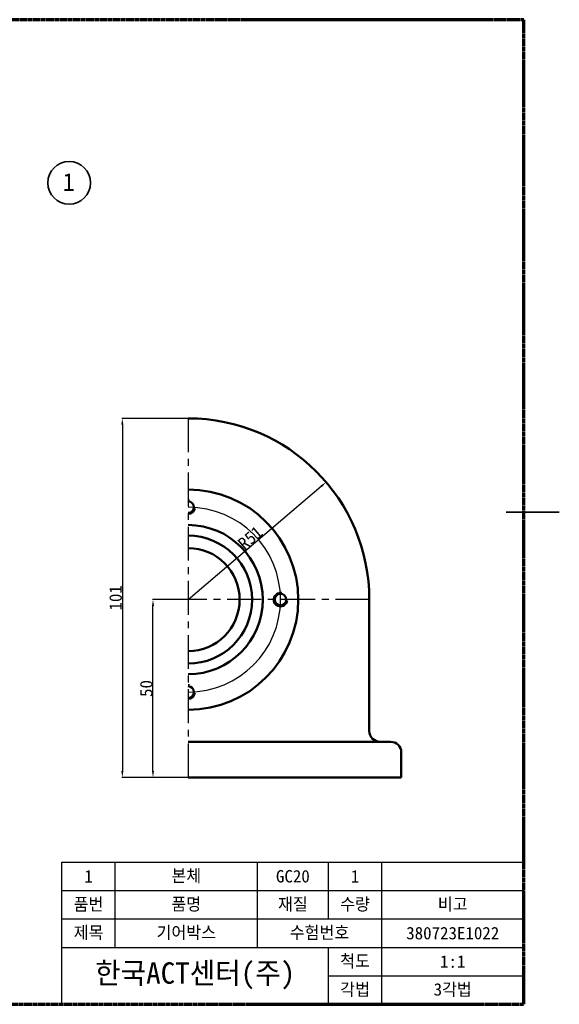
# Model space of a CAD drawing. Header units: millimetres. Extents: x 0 to 420, y 0 to 297.
# Tile 5 of 5: x 268 to 420, y 10 to 287. Entities that reach past the tile are written whole.
import ezdxf

# ---------------------------------------------------------------- set-up
doc = ezdxf.new("R2010")
doc.units = ezdxf.units.MM
doc.linetypes.add('CENTER', pattern=[50.8, 31.75, -6.35, 6.35, -6.35])
doc.linetypes.add('CHAIN', pattern=[0.3543, 0.2362, -0.0295, 0.0591, -0.0295])
for name, color, linetype, lineweight in [('경계(ISO)', 7, 'Continuous', 35), ('기호(ISO)', 6, 'Continuous', 25), ('문자', 3, 'Continuous', 35), ('외형선(ISO)', 7, 'Continuous', 50), ('윤곽선(ISO)', 94, 'CHAIN', 70), ('좁은 외형선(ISO)', 7, 'Continuous', 35), ('중심선', 1, 'CENTER', 25), ('치수선', 1, 'Continuous', 25)]:
    doc.layers.add(name, color=color, linetype=linetype, lineweight=lineweight)
doc.styles.get("Standard").update_dxf_attribs({"font": 'txt', "height": 3.5})
doc.dimstyles.get("Standard").update_dxf_attribs({"dimtxt": 0.18, "dimasz": 0.18, "dimexe": 0.18, "dimexo": 0.0625, "dimgap": 0.09, "dimtad": 0, "dimtih": 1, "dimtoh": 1, "dimdec": 4, "dimzin": 0, "dimdsep": 46, "dimtxsty": 'Standard', "dimcen": 0.09, "dimadec": 0, "dimazin": 0, "dimtfac": 1, "dimtdec": 4, "dimtofl": 0, "dimtmove": 0, "dimatfit": 3, "dimfxl": 1, "dimtolj": 1, "dimtzin": 0, "dimarcsym": 0})

# ---------------------------------------------------------------- blocks, each defined once
blk = doc.blocks.new('*D17')
at = {"layer": 'Defpoints', "color": 0, "transparency": 16777216}
for p in [(305.63, 123.85), (315.52, 123.85), (315.52, 73.85)]:
    blk.add_point(p, dxfattribs=at)
at = {"layer": '치수선', "color": 0, "lineweight": -2, "transparency": 16777216}
for p, q in [((315.45, 123.85), (305.45, 123.85)), ((305.63, 75.65), (305.63, 122.05)), ((315.45, 73.85), (305.45, 73.85))]:
    blk.add_line(p, q, dxfattribs=at)
at = {"layer": '치수선', "color": 0, "transparency": 16777216}
for points in [[(305.33, 122.05), (305.93, 122.05), (305.63, 123.85)], [(305.33, 75.65), (305.93, 75.65), (305.63, 73.85)]]:
    blk.add_solid(points, dxfattribs=at)
at = {"layer": '치수선', "color": 0, "transparency": 16777216, "insert": (303.75, 98.85), "char_height": 3.5, "attachment_point": 5, "rotation": 90}
blk.add_mtext('\\A1;50', dxfattribs=at)
blk = doc.blocks.new('*D18')
at = {"layer": 'Defpoints', "color": 0, "transparency": 16777216}
for p in [(354.36, 156.9), (315.52, 123.85)]:
    blk.add_point(p, dxfattribs=at)
at = {"layer": '치수선', "color": 0, "lineweight": -2, "transparency": 16777216}
blk.add_line((315.52, 123.85), (352.99, 155.73), dxfattribs=at)
at = {"layer": '치수선', "color": 0, "transparency": 16777216}
blk.add_solid([(352.79, 155.96), (353.18, 155.5), (354.36, 156.9)], dxfattribs=at)
at = {"layer": '치수선', "color": 0, "transparency": 16777216, "insert": (333.02, 141.23), "char_height": 3.5, "attachment_point": 5, "rotation": 40.3947}
blk.add_mtext('\\A1;R51', dxfattribs=at)
blk = doc.blocks.new('*D45')
at = {"layer": 'Defpoints', "color": 0, "transparency": 16777216}
for p in [(315.52, 174.85), (297, 73.85), (315.52, 73.85)]:
    blk.add_point(p, dxfattribs=at)
at = {"layer": '치수선', "color": 0, "lineweight": -2, "transparency": 16777216}
for p, q in [((315.45, 174.85), (296.82, 174.85)), ((297, 173.05), (297, 75.65)), ((315.45, 73.85), (296.82, 73.85))]:
    blk.add_line(p, q, dxfattribs=at)
at = {"layer": '치수선', "color": 0, "transparency": 16777216}
for points in [[(296.7, 173.05), (297.3, 173.05), (297, 174.85)], [(296.7, 75.65), (297.3, 75.65), (297, 73.85)]]:
    blk.add_solid(points, dxfattribs=at)
at = {"layer": '치수선', "color": 0, "transparency": 16777216, "insert": (295.11, 124.35), "char_height": 3.5, "attachment_point": 5, "rotation": 90}
blk.add_mtext('\\A1;101', dxfattribs=at)

msp = doc.modelspace()

# ---------------------------------------------------------------- linework, layer by layer
for p, q in [((280, 10), (280, 50)), ((280, 50), (410, 50))]:
    msp.add_line(p, q)
at = {"layer": '경계(ISO)'}
msp.add_line((420, 148.5), (405, 148.5), dxfattribs=at)
at = {"layer": '기호(ISO)'}
for p, q in [((295, 26), (295, 50)), ((335, 26), (335, 50)), ((355, 34), (355, 50)), ((370, 10), (370, 50)), ((280, 42), (410, 42)), ((280, 34), (410, 34)), ((280, 26), (410, 26)), ((355, 10), (355, 26)), ((355, 18), (410, 18))]:
    msp.add_line(p, q, dxfattribs=at)
at = {"layer": '문자'}
msp.add_circle((282.042, 241.111), 6, dxfattribs=at)
at = {"layer": '외형선(ISO)'}
for p, q in [((366.515, 86.846), (366.515, 123.846)), ((365.515, 83.846), (315.515, 83.846)), ((365.515, 83.846), (372.515, 83.846)), ((375.515, 73.846), (375.515, 80.846)), ((315.515, 73.846), (365.515, 73.846)), ((375.515, 73.846), (365.515, 73.846))]:
    msp.add_line(p, q, dxfattribs=at)
msp.add_circle((341.515, 123.846), 1.621, dxfattribs=at)
for centre, radius, start, end in [((315.515, 123.846), 51, 0, 90), ((315.515, 123.846), 31, 270, 90), ((315.515, 149.846), 1.621, 270, 90), ((315.515, 123.846), 21, 270, 90), ((315.515, 123.846), 18, 270, 90), ((315.515, 123.846), 14.5, 270, 90), ((315.515, 97.846), 1.621, 270, 90), ((369.515, 86.846), 3, 180, 270), ((372.515, 80.846), 3, 0, 90)]:
    msp.add_arc(centre, radius, start, end, dxfattribs=at)
at = {"layer": '윤곽선(ISO)'}
for p, q in [((410, 287), (10, 287)), ((410, 10), (410, 287)), ((10, 10), (410, 10))]:
    msp.add_line(p, q, dxfattribs=at)
at = {"layer": '좁은 외형선(ISO)'}
for centre, start, end in [((315.515, 149.846), 80, 90), ((315.515, 149.846), 270, 350), ((341.515, 123.846), 80, 350), ((315.515, 97.846), 80, 90), ((315.515, 97.846), 270, 350)]:
    msp.add_arc(centre, 2, start, end, dxfattribs=at)
at = {"layer": '중심선', "ltscale": 0.3}
for p, q in [((315.515, 174.846), (315.515, 73.846)), ((366.515, 123.846), (315.515, 123.846))]:
    msp.add_line(p, q, dxfattribs=at)
at = {"layer": '치수선'}
msp.add_arc((315.515, 123.846), 26, 270, 90, dxfattribs=at)

# ---------------------------------------------------------------- texts
at = {"insert": (317.5, 18), "char_height": 6, "attachment_point": 5}
msp.add_mtext_dynamic_manual_height_columns('한국ACT센터(주)', width=75, gutter_width=17.5, heights=[0], dxfattribs=at)
at = {"layer": '문자', "attachment_point": 5}
for s, width, insert, char_height in [('1', 18.2089, (281.888, 241.343), 5), ('1', 15, (287.5, 46), 3.5), ('본체', 40, (315, 46), 3.5), ('GC20', 20, (345, 46), 3.5), ('1', 15, (362.5, 46), 3.5), ('품번', 15, (287.5, 38), 3.5), ('품명', 40, (315, 38), 3.5), ('재질', 20, (345, 38), 3.5), ('수량', 15, (362.5, 38), 3.5), ('비고', 40, (390, 38), 3.5), ('제목', 15, (287.5, 30), 3.5), ('기어박스', 40, (315, 30), 3.5), ('수험번호', 35, (352.5, 30), 3.5), ('380723E1022', 40, (390, 30), 3.5), ('척도', 15, (362.5, 22), 3.5), ('1:1', 40, (390, 22), 3.5), ('각법', 15, (362.5, 14), 3.5), ('3각법', 40, (390, 14), 3.5)]:
    msp.add_mtext_dynamic_manual_height_columns(s, width=width, gutter_width=17.5, heights=[0], dxfattribs=dict(at, insert=insert, char_height=char_height))

# ---------------------------------------------------------------- dimensions: what is measured, and where the dimension line sits
at = {"layer": '치수선'}
for base, p1, p2, picture, middle in [((296.999, 73.846), (315.515, 174.846), (315.515, 73.846), '*D45', (295.11, 124.346)), ((305.634, 123.846), (315.515, 73.846), (315.515, 123.846), '*D17', (303.75, 98.846))]:
    dim = msp.add_linear_dim(base=base, p1=p1, p2=p2, angle=90, dimstyle='Standard', override={"dimtxt": 3.5, "dimasz": 1.8, "dimtad": 1, "dimtih": 0, "dimtoh": 0, "dimdec": 2, "dimzin": 8, "dimtdec": 2, "dimtofl": 1, "dimatfit": 1}, dxfattribs=at)
    dim.commit()
    dim.dimension.update_dxf_attribs({"geometry": picture, "text_midpoint": middle})
dim = msp.add_radius_dim(center=(315.515, 123.846), mpoint=(354.357, 156.897), dimstyle='Standard', override={"dimtxt": 3.5, "dimasz": 1.8, "dimtad": 1, "dimtih": 0, "dimtoh": 0, "dimdec": 2, "dimzin": 8, "dimtdec": 2, "dimtofl": 1, "dimatfit": 1}, dxfattribs=at)
dim.commit()
dim.dimension.update_dxf_attribs({"geometry": '*D18', "text_midpoint": (333.025, 141.229)})

doc.saveas('drawing.dxf')
